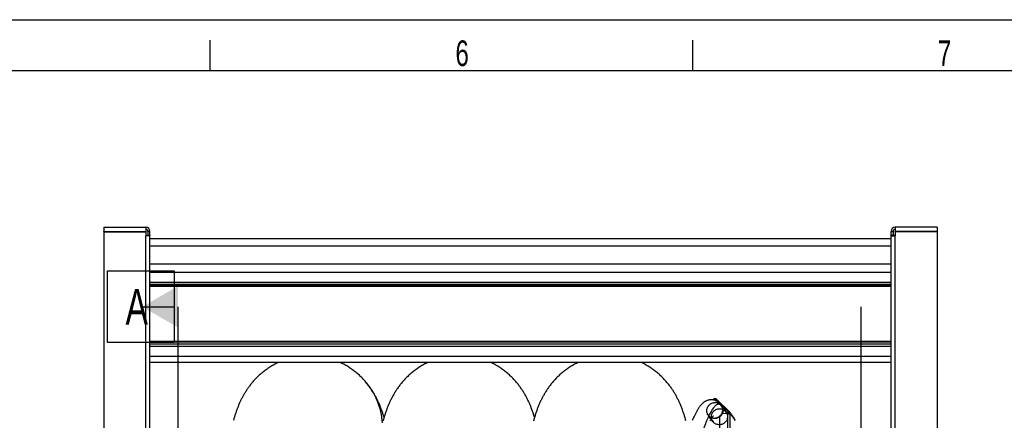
# Model space of a CAD drawing. Extents: x 0 to 594, y 0 to 420.
# Tile 12 of 14: x 241 to 337, y 381 to 420. Entities that reach past the tile are written whole.
import ezdxf

# ---------------------------------------------------------------- set-up
doc = ezdxf.new("R2010")
doc.units = 0
doc.header["$LTSCALE"] = 32.67
for name, color, linetype in [('110528_DXF_DIMENSION', 7, 'CONTINUOUS'), ('110534_DXF_CONTINUOUS_LINE', 7, 'CONTINUOUS'), ('110536_DXF_CONTINUOUS_LINE', 7, 'CONTINUOUS'), ('110660_DXF_CONTINUOUS_LINE', 7, 'CONTINUOUS'), ('110801_DXF_CONTINUOUS_LINE', 7, 'CONTINUOUS'), ('AG_HOSE_125_DXF_CONTINUOUS', 7, 'CONTINUOUS'), ('ASE_65_125-10_DXF_FORMAT', 7, 'CONTINUOUS'), ('GUIDE_125_DXF_CONTINUOUS_L', 7, 'CONTINUOUS')]:
    doc.layers.add(name, color=color, linetype=linetype)
doc.styles.get("Standard").update_dxf_attribs({"font": 'txt', "width": 0.7})

msp = doc.modelspace()

# ---------------------------------------------------------------- linework, layer by layer
at = {"layer": '110528_DXF_DIMENSION', "color": 2, "linetype": 'CONTINUOUS'}
for p, q in [((249.99709, 388.49814), (249.99709, 395.49814)), ((249.99709, 395.49814), (256.49709, 395.49814)), ((256.49709, 395.49814), (256.49709, 388.49814)), ((253.37209, 391.99814), (256.49709, 391.99814)), ((256.87209, 309.49929), (256.87209, 391.99814)), ((323.36759, 391.99814), (323.36759, 309.49929)), ((256.49709, 388.49814), (249.99709, 388.49814))]:
    msp.add_line(p, q, dxfattribs=at)
msp.add_solid([(256.87209, 394.01886), (256.87209, 389.97741), (253.37209, 391.99814)], dxfattribs=at)
at = {"layer": '110534_DXF_CONTINUOUS_LINE', "color": 3, "linetype": 'CONTINUOUS'}
for p, q in [((249.62209, 399.74871), (249.62209, 399.34871)), ((249.62209, 399.74871), (253.72209, 399.74871)), ((249.62209, 399.34871), (253.72209, 399.34871)), ((249.62209, 399.30373), (249.62209, 357.5237)), ((249.62209, 399.30373), (253.72209, 399.30373)), ((253.72209, 399.74871), (253.72209, 399.34871)), ((253.72209, 399.30373), (253.72209, 398.90818)), ((254.12209, 351.42559), (254.12209, 399.34871))]:
    msp.add_line(p, q, dxfattribs=at)
at = {"layer": '110534_DXF_CONTINUOUS_LINE', "color": 7, "linetype": 'CONTINUOUS'}
for p, q in [((249.62209, 399.30373), (249.62209, 399.3335)), ((249.62209, 399.3335), (253.72209, 399.3335)), ((253.72209, 399.30373), (253.72209, 399.3335)), ((253.92209, 399.34871), (253.92209, 398.96772)), ((254.12209, 399.34871), (253.92209, 399.34871)), ((253.92209, 398.96772), (254.12209, 398.96772))]:
    msp.add_line(p, q, dxfattribs=at)
at = {"layer": '110534_DXF_CONTINUOUS_LINE', "color": 9, "linetype": 'CONTINUOUS'}
msp.add_line((253.72209, 351.48283), (253.72209, 398.90818), dxfattribs=at)
at = {"layer": '110534_DXF_CONTINUOUS_LINE', "color": 3, "linetype": 'CONTINUOUS'}
msp.add_arc((253.72209, 399.34871), 0.4, 0, 90, dxfattribs=at)
at = {"layer": '110534_DXF_CONTINUOUS_LINE', "color": 7, "linetype": 'CONTINUOUS'}
msp.add_arc((253.72209, 399.34871), 0.2, 0, 90, dxfattribs=at)
msp.add_open_spline([(253.72209, 398.93795), (253.74761, 398.93795), (253.79413, 398.93912), (253.85867, 398.94518), (253.89541, 398.95206), (253.92209, 398.96138), (253.92209, 398.96772)], degree=3, knots=[0, 0, 0, 0, 0.37313613, 0.69088943, 0.90733876, 1, 1, 1, 1], dxfattribs=at)
at = {"layer": '110534_DXF_CONTINUOUS_LINE', "color": 3, "linetype": 'CONTINUOUS'}
msp.add_open_spline([(254.12209, 398.96772), (254.12209, 398.96308), (254.11149, 398.9521), (254.07246, 398.93732), (253.99101, 398.92172), (253.86784, 398.91087), (253.77314, 398.90818), (253.72209, 398.90818)], degree=3, knots=[0, 0, 0, 0, 0.03383342, 0.09542291, 0.3112148, 0.627999, 1, 1, 1, 1], dxfattribs=at)
at = {"layer": '110536_DXF_CONTINUOUS_LINE', "color": 3, "linetype": 'CONTINUOUS'}
for p, q in [((326.32209, 335.24872), (326.32209, 399.34871)), ((326.72209, 399.74871), (326.72209, 399.34871)), ((330.82209, 399.74871), (326.72209, 399.74871)), ((330.82209, 399.34871), (326.72209, 399.34871)), ((326.72209, 399.30373), (326.72209, 398.90818)), ((330.82209, 399.30373), (326.72209, 399.30373)), ((330.82209, 399.74871), (330.82209, 399.34871)), ((330.82209, 399.30373), (330.82209, 357.5237))]:
    msp.add_line(p, q, dxfattribs=at)
at = {"layer": '110536_DXF_CONTINUOUS_LINE', "color": 7, "linetype": 'CONTINUOUS'}
for p, q in [((326.32209, 399.34871), (326.52209, 399.34871)), ((326.52209, 399.34871), (326.52209, 398.96772)), ((326.72209, 399.30373), (326.72209, 399.3335)), ((330.82209, 399.3335), (326.72209, 399.3335)), ((330.82209, 399.30373), (330.82209, 399.3335)), ((326.52209, 398.96772), (326.32209, 398.96772))]:
    msp.add_line(p, q, dxfattribs=at)
at = {"layer": '110536_DXF_CONTINUOUS_LINE', "color": 9, "linetype": 'CONTINUOUS'}
msp.add_line((326.72209, 351.48283), (326.72209, 398.90818), dxfattribs=at)
at = {"layer": '110536_DXF_CONTINUOUS_LINE', "color": 3, "linetype": 'CONTINUOUS'}
msp.add_arc((326.72209, 399.34871), 0.4, 90, 180, dxfattribs=at)
at = {"layer": '110536_DXF_CONTINUOUS_LINE', "color": 7, "linetype": 'CONTINUOUS'}
msp.add_arc((326.72209, 399.34871), 0.2, 90, 180, dxfattribs=at)
at = {"layer": '110536_DXF_CONTINUOUS_LINE', "color": 3, "linetype": 'CONTINUOUS'}
msp.add_open_spline([(326.32209, 398.96772), (326.32209, 398.96308), (326.33268, 398.9521), (326.37172, 398.93732), (326.45317, 398.92172), (326.57634, 398.91087), (326.67104, 398.90818), (326.72209, 398.90818)], degree=3, knots=[0, 0, 0, 0, 0.03383342, 0.09542291, 0.3112148, 0.627999, 1, 1, 1, 1], dxfattribs=at)
at = {"layer": '110536_DXF_CONTINUOUS_LINE', "color": 7, "linetype": 'CONTINUOUS'}
msp.add_open_spline([(326.72209, 398.93795), (326.69657, 398.93795), (326.65005, 398.93912), (326.58551, 398.94518), (326.54877, 398.95206), (326.52209, 398.96138), (326.52209, 398.96772)], degree=3, knots=[0, 0, 0, 0, 0.37313613, 0.69088943, 0.90733876, 1, 1, 1, 1], dxfattribs=at)
at = {"layer": '110660_DXF_CONTINUOUS_LINE', "color": 7, "linetype": 'CONTINUOUS'}
for p, q in [((308.96469, 382.91889), (309.02678, 382.98222)), ((309.30656, 382.99068), (310.59244, 381.7567)), ((309.6245, 381.33251), (309.6245, 373.37682)), ((310.41581, 381.57628), (309.81525, 381.55813)), ((311.05495, 381.1285), (310.61405, 381.73199)), ((310.65038, 381.53196), (310.64303, 381.54202)), ((310.65038, 381.61999), (310.65038, 381.53196)), ((311.09128, 381.01649), (311.09128, 380.92847)), ((311.09863, 380.91841), (311.09128, 380.92847))]:
    msp.add_line(p, q, dxfattribs=at)
at = {"layer": '110660_DXF_CONTINUOUS_LINE', "color": 9, "linetype": 'CONTINUOUS'}
for p, q in [((309.09673, 382.9151), (309.02678, 382.98222)), ((309.11816, 382.88577), (309.09673, 382.9151)), ((309.23661, 382.91933), (309.30656, 382.99068)), ((309.32123, 382.8035), (309.23661, 382.91933)), ((310.25354, 381.74716), (309.81264, 382.35066)), ((308.9616, 380.8033), (308.5207, 381.40679)), ((310.41581, 373.40073), (310.41581, 381.57628)), ((310.5225, 381.68535), (310.59244, 381.7567)), ((310.5416, 381.65921), (310.5225, 381.68535)), ((310.55147, 381.617), (310.65038, 381.61999)), ((310.64303, 373.36648), (310.64303, 381.54202)), ((311.09128, 381.01649), (310.65038, 381.61999))]:
    msp.add_line(p, q, dxfattribs=at)
at = {"layer": '110660_DXF_CONTINUOUS_LINE', "color": 3, "linetype": 'CONTINUOUS'}
for p, q in [((309.07844, 382.89645), (309.09673, 382.9151)), ((309.23661, 382.91933), (309.41314, 382.74993)), ((309.77351, 382.40411), (310.5225, 381.68535)), ((310.21468, 381.80035), (310.44775, 381.57669)), ((310.55147, 381.617), (310.55147, 381.57048))]:
    msp.add_line(p, q, dxfattribs=at)
msp.add_arc((310.45728, 381.61745), 0.09415, 36.1577181, 46.1575746, dxfattribs=at)
at = {"layer": '110660_DXF_CONTINUOUS_LINE', "color": 7, "linetype": 'CONTINUOUS'}
msp.add_arc((310.462, 381.62088), 0.18831, 36.1577181, 46.1575746, dxfattribs=at)
for points, knots in [([(309.30656, 382.99068), (309.27057, 383.02521), (309.16463, 383.06564), (309.06245, 383.0186), (309.02678, 382.98222)], [0, 0, 0, 0, 0.49470038, 1, 1, 1, 1]), ([(310.41581, 381.57628), (310.44179, 381.57706), (310.49128, 381.57657), (310.55927, 381.57073), (310.60849, 381.56045), (310.63708, 381.55017), (310.64303, 381.54202)], [0, 0, 0, 0, 0.33484785, 0.63927835, 0.87002835, 1, 1, 1, 1])]:
    msp.add_open_spline(points, degree=3, knots=knots, dxfattribs=at)
at = {"layer": '110660_DXF_CONTINUOUS_LINE', "color": 3, "linetype": 'CONTINUOUS'}
msp.add_open_spline([(309.23661, 382.91933), (309.21862, 382.9366), (309.16565, 382.95681), (309.11456, 382.93329), (309.09673, 382.9151)], degree=3, knots=[0, 0, 0, 0, 0.49470038, 1, 1, 1, 1], dxfattribs=at)
at = {"layer": '110660_DXF_CONTINUOUS_LINE', "color": 9, "linetype": 'CONTINUOUS'}
for points in [[(308.37536, 381.85481), (308.37536, 381.90312), (308.38447, 382.00031), (308.42473, 382.14122), (308.49023, 382.27329), (308.57866, 382.39177), (308.68715, 382.49293), (308.81179, 382.57309), (308.94869, 382.62976), (309.09282, 382.66084), (309.23973, 382.66535), (309.38398, 382.64311), (309.52111, 382.59475), (309.64601, 382.52205), (309.75474, 382.42727), (309.84331, 382.31387), (309.90884, 382.18551), (309.94902, 382.04684), (309.95798, 381.95068), (309.95798, 381.90263)], [(309.95798, 381.90263), (309.95798, 381.85432), (309.94887, 381.75713), (309.90861, 381.61622), (309.84311, 381.48416), (309.75468, 381.36568), (309.64619, 381.26452), (309.52155, 381.18436), (309.38465, 381.12769), (309.24052, 381.09661), (309.09361, 381.09209), (308.94936, 381.11434), (308.81224, 381.1627), (308.68733, 381.2354), (308.5786, 381.33018), (308.49003, 381.44357), (308.4245, 381.57194), (308.38433, 381.71061), (308.37536, 381.80677), (308.37536, 381.85481)], [(308.81626, 381.25132), (308.81626, 381.29963), (308.82537, 381.39682), (308.86563, 381.53773), (308.93113, 381.66979), (309.01956, 381.78827), (309.12805, 381.88943), (309.25269, 381.96959), (309.38959, 382.02626), (309.53372, 382.05734), (309.68063, 382.06186), (309.82488, 382.03961), (309.962, 381.99125), (310.08691, 381.91855), (310.19564, 381.82377), (310.28421, 381.71038), (310.34974, 381.58202), (310.38991, 381.44334), (310.39888, 381.34718), (310.39888, 381.29914)], [(310.39888, 381.29914), (310.39888, 381.25083), (310.38977, 381.15364), (310.34951, 381.01273), (310.28401, 380.88066), (310.19558, 380.76218), (310.08709, 380.66103), (309.96245, 380.58086), (309.82555, 380.52419), (309.68142, 380.49311), (309.53451, 380.4886), (309.39026, 380.51085), (309.25314, 380.5592), (309.12823, 380.6319), (309.0195, 380.72668), (308.93093, 380.84008), (308.8654, 380.96844), (308.82523, 381.10711), (308.81626, 381.20328), (308.81626, 381.25132)]]:
    msp.add_open_spline(points, degree=3, knots=[0, 0, 0, 0, 0.05867026, 0.11774966, 0.17702013, 0.23671108, 0.29632463, 0.35621208, 0.41571648, 0.47530175, 0.53428673, 0.5932318, 0.65154686, 0.70984403, 0.76769271, 0.82566921, 0.88351894, 0.94165779, 1, 1, 1, 1], dxfattribs=at)
at = {"layer": '110660_DXF_CONTINUOUS_LINE', "color": 7, "linetype": 'CONTINUOUS'}
for points in [[(309.6245, 381.33251), (309.70055, 381.39508), (309.76629, 381.47268), (309.81525, 381.55813)], [(310.65038, 381.61999), (310.65038, 381.65924), (310.6372, 381.7003), (310.61404, 381.73199)], [(311.09128, 381.01649), (311.09128, 381.05574), (311.0781, 381.0968), (311.05494, 381.12849)]]:
    msp.add_open_spline(points, degree=3, dxfattribs=at)
at = {"layer": '110660_DXF_CONTINUOUS_LINE', "color": 3, "linetype": 'CONTINUOUS'}
msp.add_open_spline([(310.55147, 381.617), (310.55147, 381.63662), (310.54488, 381.65715), (310.5333, 381.673)], degree=3, dxfattribs=at)
at = {"layer": '110801_DXF_CONTINUOUS_LINE', "color": 7, "linetype": 'CONTINUOUS'}
for p, q in [((254.12209, 398.6496), (326.32209, 398.6496)), ((326.32209, 396.14871), (254.12209, 396.14871)), ((326.32209, 386.56849), (254.12209, 386.56849))]:
    msp.add_line(p, q, dxfattribs=at)
at = {"layer": '110801_DXF_CONTINUOUS_LINE', "color": 9, "linetype": 'CONTINUOUS'}
for p, q in [((254.12209, 397.94972), (326.32209, 397.94972)), ((326.32209, 395.34464), (254.12209, 395.34464)), ((254.12209, 394.39352), (326.32209, 394.39352)), ((254.12209, 394.19681), (326.32209, 394.19681)), ((326.32209, 394.04318), (254.12209, 394.04318)), ((326.32209, 393.97761), (254.12209, 393.97761)), ((326.32209, 388.62066), (254.12209, 388.62066)), ((326.32209, 388.54638), (254.12209, 388.54638)), ((326.32209, 388.33838), (254.12209, 388.33838)), ((326.32209, 388.11555), (254.12209, 388.11555)), ((326.32209, 387.16442), (254.12209, 387.16442))]:
    msp.add_line(p, q, dxfattribs=at)
at = {"layer": 'AG_HOSE_125_DXF_CONTINUOUS', "color": 7, "linetype": 'CONTINUOUS'}
msp.add_line((275.08331, 384.74328), (275.08327, 384.74333), dxfattribs=at)
for points in [[(266.65213, 386.56849), (266.59621, 386.54277), (266.49363, 386.49361), (266.39207, 386.44296), (266.29153, 386.39084), (266.19213, 386.33732), (266.09388, 386.28243), (265.99678, 386.2262), (265.90093, 386.1687), (265.80634, 386.10996), (265.71303, 386.05001), (265.62108, 385.98896), (265.5305, 385.92682), (265.4413, 385.86365), (265.35359, 385.79954), (265.26738, 385.73456), (265.18266, 385.66873), (265.0995, 385.60215), (265.01793, 385.53489), (264.9379, 385.46697), (264.85944, 385.39844), (264.78253, 385.32934), (264.70717, 385.25972), (264.63337, 385.18964), (264.5611, 385.11912), (264.49036, 385.04822), (264.42123, 384.97706), (264.35368, 384.90569), (264.2877, 384.83414), (264.22336, 384.76254), (264.16063, 384.69095), (264.09948, 384.61939), (264.03996, 384.54799), (263.98205, 384.47681), (263.92571, 384.40585), (263.87095, 384.33522), (263.81775, 384.26496), (263.76606, 384.19509), (263.7158, 384.12555), (263.66693, 384.0564), (263.61942, 383.98765), (263.57318, 383.91921), (263.52818, 383.85112), (263.48438, 383.7834), (263.44167, 383.7159), (263.40001, 383.64864), (263.35938, 383.58163), (263.31967, 383.51471), (263.28087, 383.44794), (263.24293, 383.38128), (263.2057, 383.31447), (263.16915, 383.2475), (263.13327, 383.18038), (263.09789, 383.11279), (263.06297, 383.04465), (263.02853, 382.97602), (262.99452, 382.90681), (262.96091, 382.83693), (262.92771, 382.76643), (262.89498, 382.6954), (262.86268, 382.62381), (262.83083, 382.55165), (262.79945, 382.47902), (262.76854, 382.40592), (262.73808, 382.33231), (262.70811, 382.2583), (262.67861, 382.18387), (262.64957, 382.109), (262.62099, 382.03374), (262.59287, 381.9581), (262.56519, 381.88203), (262.53793, 381.80554), (262.51111, 381.72866), (262.48467, 381.65131), (262.45858, 381.57335), (262.43281, 381.49475), (262.40734, 381.41547), (262.38212, 381.33534), (262.35713, 381.25433), (262.33237, 381.17239), (262.30777, 381.08933), (262.28333, 381.00516), (262.25904, 380.91978)], [(275.08327, 384.74333), (275.03627, 384.79643), (274.9683, 384.87146), (274.89877, 384.94613), (274.82766, 385.02044), (274.75496, 385.09431), (274.68072, 385.16766), (274.60494, 385.24045), (274.52758, 385.31265), (274.44873, 385.38415), (274.36835, 385.45494), (274.28645, 385.52496), (274.20311, 385.59411), (274.11832, 385.66237), (274.03208, 385.7297), (273.94448, 385.79599), (273.85553, 385.86121), (273.76524, 385.92534), (273.67367, 385.98829), (273.58085, 386.05003), (273.48679, 386.11053), (273.39155, 386.16972), (273.29517, 386.22758), (273.19764, 386.28407), (273.09906, 386.33914), (272.99945, 386.39276), (272.89882, 386.44491), (272.79723, 386.49554), (272.69472, 386.54464), (272.64282, 386.56849)], [(281.2098, 386.56849), (281.12007, 386.52587), (281.01723, 386.475), (280.9155, 386.42267), (280.81488, 386.3689), (280.7154, 386.31371), (280.61716, 386.25719), (280.52016, 386.19936), (280.42443, 386.14026), (280.33005, 386.07998), (280.23704, 386.01854), (280.14539, 385.95599), (280.05519, 385.89241), (279.96645, 385.82785), (279.87916, 385.76234), (279.7934, 385.69597), (279.70916, 385.62878), (279.62644, 385.56081), (279.54531, 385.49217), (279.46575, 385.42289), (279.38776, 385.35301), (279.31142, 385.28266), (279.23672, 385.21189), (279.16363, 385.14072), (279.09215, 385.06922), (279.02229, 384.99744), (278.954, 384.92539), (278.88717, 384.85302), (278.82177, 384.78034), (278.75779, 384.70739), (278.69516, 384.63413), (278.6338, 384.56051), (278.57375, 384.48662), (278.51511, 384.41264), (278.45784, 384.33858), (278.40195, 384.26448), (278.34756, 384.19059), (278.29469, 384.11701), (278.24327, 384.0437), (278.1933, 383.97075), (278.1448, 383.89826), (278.09768, 383.82618), (278.05178, 383.75433), (278.00709, 383.68275), (277.96356, 383.61144), (277.92104, 383.54019), (277.87951, 383.46902), (277.83894, 383.39792), (277.79912, 383.32657), (277.76002, 383.25493), (277.72165, 383.18303), (277.68386, 383.11062), (277.64659, 383.03757), (277.60988, 382.96399), (277.57379, 382.88998), (277.53828, 382.8155), (277.50336, 382.74056), (277.4691, 382.66535), (277.4355, 382.58989), (277.40252, 382.51414), (277.37023, 382.43826), (277.33861, 382.36227), (277.30763, 382.28611), (277.27729, 382.20985), (277.24761, 382.13356), (277.21852, 382.05713), (277.18995, 381.98041), (277.16188, 381.90339), (277.1343, 381.82603), (277.10712, 381.74812), (277.08031, 381.66962), (277.05388, 381.59052), (277.02774, 381.51063), (277.00187, 381.42985), (276.97627, 381.3482), (276.95093, 381.26563), (276.92581, 381.18206), (276.90093, 381.09749), (276.87627, 381.01193), (276.85184, 380.92536), (276.82762, 380.83772)], [(291.58996, 381.21674), (291.58357, 381.23813), (291.5577, 381.323), (291.53156, 381.40693), (291.50511, 381.49001), (291.47834, 381.57228), (291.45123, 381.65378), (291.42377, 381.73453), (291.39595, 381.81456), (291.36773, 381.89393), (291.33912, 381.97266), (291.31009, 382.05077), (291.28063, 382.1283), (291.25069, 382.20535), (291.22027, 382.28193), (291.18932, 382.35807), (291.15783, 382.43387), (291.12575, 382.50934), (291.09308, 382.5845), (291.05978, 382.65941), (291.02582, 382.7341), (290.99119, 382.80856), (290.95589, 382.88275), (290.9199, 382.9567), (290.88321, 383.03041), (290.84583, 383.10383), (290.80775, 383.17695), (290.76894, 383.2498), (290.72942, 383.32231), (290.68922, 383.39444), (290.64828, 383.46625), (290.60653, 383.53785), (290.56398, 383.60921), (290.52058, 383.68037), (290.47616, 383.75156), (290.43072, 383.82278), (290.38421, 383.89401), (290.33642, 383.96554), (290.28732, 384.03736), (290.23689, 384.10942), (290.1849, 384.18198), (290.13122, 384.25512), (290.07591, 384.32868), (290.01905, 384.40246), (289.96058, 384.47648), (289.9005, 384.55066), (289.83905, 384.62463), (289.7763, 384.69826), (289.71215, 384.77164), (289.64659, 384.84472), (289.57966, 384.91741), (289.51129, 384.98975), (289.44134, 385.06181), (289.36975, 385.13363), (289.29654, 385.2051), (289.22175, 385.27614), (289.14536, 385.34671), (289.06735, 385.41677), (288.98779, 385.48623), (288.90665, 385.55505), (288.82393, 385.62318), (288.73967, 385.69054), (288.65387, 385.75711), (288.56651, 385.82283), (288.4777, 385.8876), (288.38742, 385.95138), (288.29569, 386.01414), (288.20258, 386.07578), (288.10812, 386.13625), (288.01231, 386.19554), (287.91523, 386.25354), (287.8169, 386.31024), (287.71733, 386.36561), (287.61661, 386.41955), (287.51477, 386.47206), (287.41182, 386.52309), (287.31646, 386.56849)], [(295.8639, 386.56849), (295.76865, 386.52316), (295.66562, 386.47209), (295.56369, 386.41956), (295.46288, 386.36557), (295.3632, 386.31015), (295.26478, 386.2534), (295.16761, 386.19534), (295.0717, 386.136), (294.97717, 386.07548), (294.88401, 386.0138), (294.79222, 385.95101), (294.70192, 385.8872), (294.6131, 385.82242), (294.52575, 385.7567), (294.43999, 385.69016), (294.3558, 385.62284), (294.27317, 385.55479), (294.19217, 385.48609), (294.1128, 385.4168), (294.03502, 385.34695), (293.95886, 385.2766), (293.8843, 385.2058), (293.81132, 385.13459), (293.73993, 385.063), (293.67009, 384.99109), (293.6018, 384.91887), (293.53502, 384.84639), (293.46974, 384.77368), (293.40593, 384.70076), (293.34358, 384.62766), (293.28265, 384.55441), (293.22313, 384.48103), (293.16501, 384.40757), (293.10824, 384.33404), (293.05281, 384.26046), (292.99877, 384.18696), (292.94608, 384.11354), (292.89471, 384.04023), (292.8447, 383.96714), (292.79602, 383.8943), (292.74863, 383.82172), (292.70255, 383.74948), (292.6578, 383.6777), (292.61429, 383.6063), (292.57182, 383.53503), (292.5304, 383.46394), (292.48998, 383.39299), (292.45029, 383.32178), (292.4113, 383.25022), (292.37302, 383.17839), (292.33531, 383.10605), (292.29814, 383.0331), (292.26152, 382.95961), (292.22546, 382.88557), (292.18993, 382.81096), (292.15493, 382.73576), (292.12049, 382.66004), (292.08657, 382.58375), (292.05317, 382.50688), (292.02034, 382.42956), (291.98805, 382.35175), (291.9563, 382.27344), (291.9251, 382.19471), (291.89444, 382.11555), (291.8643, 382.03592), (291.83467, 381.95584), (291.80555, 381.87534), (291.77691, 381.79432), (291.74867, 381.71263), (291.72082, 381.63023), (291.69334, 381.54709), (291.66617, 381.46301), (291.63927, 381.37791), (291.61264, 381.29177), (291.58625, 381.20448), (291.56006, 381.11593), (291.53408, 381.02612), (291.50832, 380.93507), (291.48275, 380.84273)], [(306.33978, 380.88363), (306.31481, 380.97297), (306.28962, 381.0612), (306.26419, 381.14837), (306.2385, 381.2346), (306.21251, 381.31992), (306.18622, 381.40438), (306.15959, 381.48806), (306.1326, 381.57103), (306.10524, 381.65329), (306.07751, 381.73484), (306.04939, 381.81571), (306.02086, 381.89593), (305.99191, 381.97553), (305.96252, 382.05453), (305.93268, 382.13296), (305.90238, 382.21083), (305.87159, 382.28817), (305.84031, 382.365), (305.80853, 382.44133), (305.77622, 382.51718), (305.74338, 382.59257), (305.70999, 382.66749), (305.67606, 382.74194), (305.64155, 382.81596), (305.60645, 382.88958), (305.57075, 382.96281), (305.53442, 383.03567), (305.49741, 383.10825), (305.45971, 383.18054), (305.4213, 383.25257), (305.3821, 383.32445), (305.34211, 383.39616), (305.3013, 383.46771), (305.25958, 383.53923), (305.21694, 383.6107), (305.17335, 383.68213), (305.12871, 383.75364), (305.083, 383.82521), (305.03619, 383.89684), (304.98816, 383.96867), (304.93887, 384.04069), (304.8883, 384.11287), (304.83632, 384.18533), (304.78285, 384.25811), (304.72791, 384.33111), (304.67148, 384.40429), (304.61351, 384.47763), (304.55399, 384.55109), (304.49299, 384.62453), (304.43047, 384.69789), (304.36642, 384.77116), (304.30086, 384.84426), (304.23377, 384.91713), (304.16512, 384.98975), (304.09494, 385.06206), (304.02319, 385.13401), (303.94987, 385.20558), (303.875, 385.27667), (303.79856, 385.34727), (303.72054, 385.41733), (303.64096, 385.48677), (303.55983, 385.55556), (303.47712, 385.62366), (303.39289, 385.69099), (303.3071, 385.75752), (303.21978, 385.8232), (303.13098, 385.88794), (303.04072, 385.95169), (302.94899, 386.01443), (302.85589, 386.07605), (302.76144, 386.1365), (302.66562, 386.19577), (302.56855, 386.25376), (302.47022, 386.31044), (302.37066, 386.36578), (302.26995, 386.41971), (302.16811, 386.4722), (302.06516, 386.52322), (301.97003, 386.56849)], [(276.93621, 381.21665), (276.9101, 381.30273), (276.88355, 381.38837), (276.85671, 381.47306), (276.82955, 381.55686), (276.80209, 381.63973), (276.77433, 381.72165), (276.74624, 381.80273), (276.71779, 381.88303), (276.68896, 381.96258), (276.65974, 382.04142), (276.63009, 382.11967), (276.59998, 382.19734), (276.56939, 382.27448), (276.53829, 382.35118), (276.50663, 382.4275), (276.47441, 382.50344), (276.44164, 382.57898), (276.40828, 382.65413), (276.37432, 382.72893), (276.33978, 382.8033), (276.30464, 382.87729), (276.26889, 382.9509), (276.23254, 383.02405), (276.19563, 383.0967), (276.1581, 383.16892), (276.1199, 383.24082), (276.08103, 383.31236), (276.04145, 383.38361), (276.00103, 383.45477), (275.95975, 383.52582), (275.9176, 383.59679), (275.87438, 383.66793), (275.83006, 383.73924), (275.78464, 383.8107), (275.73795, 383.88248), (275.68993, 383.95463), (275.64058, 384.02706), (275.58989, 384.09973), (275.53781, 384.17264), (275.48433, 384.24574), (275.42943, 384.31898), (275.37311, 384.39232), (275.31532, 384.46574), (275.25608, 384.53916), (275.19537, 384.61253), (275.13316, 384.68585), (275.08331, 384.74328)]]:
    msp.add_lwpolyline(points, dxfattribs=at)
at = {"layer": 'AG_HOSE_125_DXF_CONTINUOUS', "color": 9, "linetype": 'CONTINUOUS'}
msp.add_arc((269.88054, 380.18495), 6.91717, 3.965739, 41.2227373, dxfattribs=at)
at = {"layer": 'ASE_65_125-10_DXF_FORMAT', "color": 7, "linetype": 'CONTINUOUS'}
for p, q in [((0, 420), (594, 420)), ((260, 415), (260, 418)), ((307, 415), (307, 418)), ((589, 415), (25, 415))]:
    msp.add_line(p, q, dxfattribs=at)
at = {"layer": 'GUIDE_125_DXF_CONTINUOUS_L', "color": 7, "linetype": 'CONTINUOUS'}
for p, q in [((310.29065, 381.69637), (309.7759, 382.40095)), ((308.7917, 381.03585), (308.98364, 380.77312)), ((310.36548, 381.58991), (310.29062, 381.69641)), ((310.37518, 381.57505), (310.36548, 381.58991))]:
    msp.add_line(p, q, dxfattribs=at)
at = {"layer": 'GUIDE_125_DXF_CONTINUOUS_L', "color": 9, "linetype": 'CONTINUOUS'}
msp.add_line((310.36235, 381.57466), (309.84951, 382.27662), dxfattribs=at)
at = {"layer": 'GUIDE_125_DXF_CONTINUOUS_L', "color": 7, "linetype": 'CONTINUOUS'}
for points in [[(309.77589, 382.40096), (309.74174, 382.44607), (309.70278, 382.49377), (309.66234, 382.5394), (309.6203, 382.58298), (309.57665, 382.62445), (309.53145, 382.66365), (309.48465, 382.70056), (309.43627, 382.73508), (309.38656, 382.76699), (309.33554, 382.79624), (309.28328, 382.82277), (309.23017, 382.84638), (309.17642, 382.86702), (309.12202, 382.88473), (309.06707, 382.89951), (309.01174, 382.91135), (308.95609, 382.92027), (308.89994, 382.92629), (308.84337, 382.92938), (308.78654, 382.92953), (308.72942, 382.9267), (308.67191, 382.92082), (308.61434, 382.91188), (308.55732, 382.89998), (308.50091, 382.88516), (308.4452, 382.8675), (308.39082, 382.84728), (308.33787, 382.82467), (308.28626, 382.79979), (308.23627, 382.7729), (308.18794, 382.74422), (308.14114, 382.71384), (308.09582, 382.68188), (308.05196, 382.6485), (308.00945, 382.61377), (307.96812, 382.57771), (307.92793, 382.54038), (307.88878, 382.50184), (307.85049, 382.46203), (307.813, 382.42097), (307.77626, 382.37868), (307.7401, 382.33508), (307.70447, 382.29016), (307.66934, 382.24394), (307.63456, 382.1963), (307.60011, 382.14722), (307.56593, 382.09671), (307.53196, 382.04467), (307.49815, 381.99107), (307.46447, 381.93592), (307.43088, 381.87912), (307.39735, 381.82067), (307.36385, 381.76055), (307.33036, 381.6987), (307.29685, 381.63511), (307.2633, 381.56975), (307.22971, 381.5026), (307.19605, 381.43363), (307.16231, 381.36284), (307.1285, 381.29021), (307.09459, 381.21571), (307.06059, 381.13936), (307.02649, 381.06114), (306.99229, 380.98104), (306.95797, 380.89907)], [(308.70779, 380.88034), (308.73536, 380.93307), (308.76226, 380.98302), (308.7884, 381.03009), (308.81376, 381.07432), (308.8383, 381.11574), (308.86193, 381.15425), (308.88462, 381.18992), (308.90633, 381.22276), (308.92688, 381.25265), (308.94625, 381.27966), (308.96437, 381.30383), (308.98098, 381.32497), (308.99604, 381.34321), (309.00944, 381.35861), (309.02079, 381.37095), (309.02603, 381.37638)]]:
    msp.add_lwpolyline(points, dxfattribs=at)
at = {"layer": 'GUIDE_125_DXF_CONTINUOUS_L', "color": 9, "linetype": 'CONTINUOUS'}
for centre, radius, start, end in [((309.16781, 381.95695), 0.75294, 25.1237664, 36.1350932), ((309.10041, 381.96952), 0.82489, 309.2057241, 310.2664452), ((309.11038, 381.96207), 0.81241, 329.3964729, 329.8025311), ((309.11072, 381.96187), 0.81202, 329.8024125, 331.6590225), ((309.68262, 381.2524), 0.75287, 25.3472973, 36.1357884)]:
    msp.add_arc(centre, radius, start, end, dxfattribs=at)
for points, knots in [([(309.75705, 382.38191), (309.72671, 382.40981), (309.66328, 382.45655), (309.55257, 382.49087), (309.43894, 382.48179), (309.32652, 382.43406), (309.21461, 382.35277), (309.05403, 382.19183), (308.85736, 381.91253), (308.63083, 381.4975), (308.40204, 380.99303), (308.1724, 380.41077), (307.94303, 379.76019), (307.71476, 379.04945), (307.40439, 378.00237), (307.02664, 376.58216), (306.59364, 374.75933), (306.17229, 372.79748), (305.76481, 370.71184), (305.374, 368.51264), (305.00339, 366.2074), (304.53659, 362.95297), (304.1474, 359.60163), (303.88024, 356.21576), (303.80106, 354.51926), (303.78088, 353.68557)], [0, 0, 0, 0, 0.00412376, 0.00776109, 0.0113495, 0.01528865, 0.01983504, 0.02511246, 0.03797545, 0.05383136, 0.0723975, 0.09336468, 0.11645095, 0.1414168, 0.1680601, 0.22573161, 0.2884507, 0.35553325, 0.42651809, 0.50109713, 0.57904631, 0.66015454, 0.83009643, 0.91654779, 1, 1, 1, 1]), ([(309.84951, 382.27662), (309.84213, 382.28672), (309.8138, 382.3239), (309.78225, 382.35873), (309.75705, 382.38191)], [0, 0, 0, 0, 0.26752439, 1, 1, 1, 1]), ([(309.82541, 381.57639), (309.88278, 381.68277), (309.95, 381.92332), (309.9001, 382.1687), (309.84951, 382.27662)], [0, 0, 0, 0, 0.50347336, 1, 1, 1, 1]), ([(308.8777, 381.17897), (309.0018, 381.14141), (309.27463, 381.12936), (309.52018, 381.2474), (309.62183, 381.33032)], [0, 0, 0, 0, 0.49709347, 1, 1, 1, 1])]:
    msp.add_open_spline(points, degree=3, knots=knots, dxfattribs=at)
msp.add_open_spline([(309.63358, 381.34009), (309.70296, 381.39886), (309.76334, 381.47021), (309.80963, 381.54847)], degree=3, dxfattribs=at)

# ---------------------------------------------------------------- texts
at = {"layer": '110528_DXF_DIMENSION', "color": 2, "linetype": 'CONTINUOUS', "insert": (251.74709, 393.74814), "char_height": 3.5, "width": 4.5, "attachment_point": 1}
msp.add_mtext('A', dxfattribs=at)
at = {"layer": 'ASE_65_125-10_DXF_FORMAT', "color": 2, "linetype": 'CONTINUOUS', "char_height": 2.5, "width": 2.9464286, "attachment_point": 1}
for s, insert in [('6', (283.89085, 417.97664)), ('7', (330.89085, 417.97664))]:
    msp.add_mtext(s, dxfattribs=dict(at, insert=insert))

doc.saveas('drawing.dxf')
